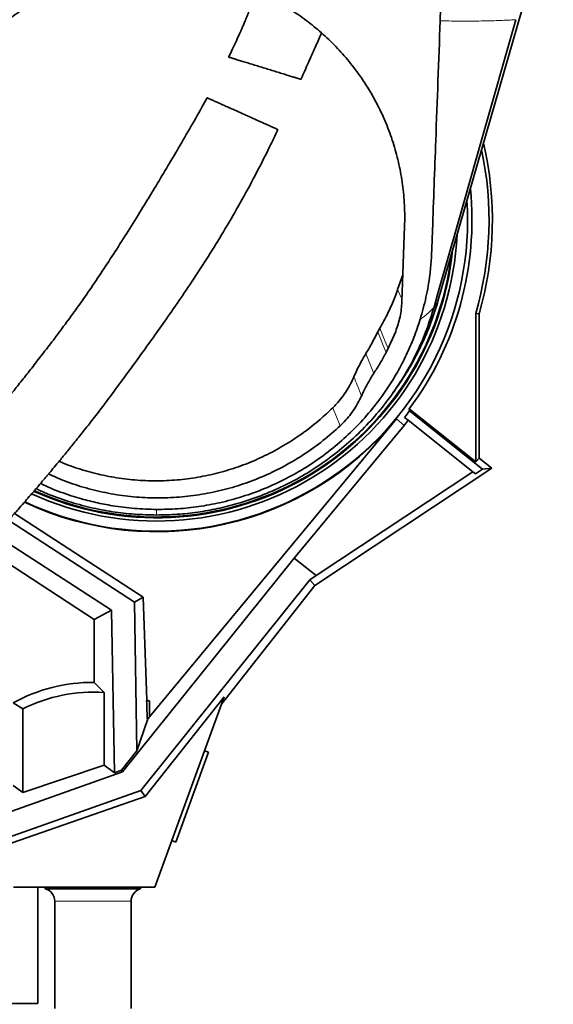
# Model space of a CAD drawing. Header units: millimetres. Extents: x 0 to 14900, y 0 to 10500.
# Tile 10 of 58: x 3672 to 4007, y 4835 to 5454. Entities that reach past the tile are written whole.
import ezdxf

# ---------------------------------------------------------------- set-up
doc = ezdxf.new("R2010")
doc.units = ezdxf.units.MM
doc.header["$LTSCALE"] = 25
doc.styles.add('SLDTEXTSTYLE0', font='TXT', dxfattribs={"width": 0.605})
doc.dimstyles.new('SLDDIMSTYLE0', dxfattribs={"dimtxt": 87.5, "dimasz": 87.5, "dimexe": 0, "dimexo": 0.0625, "dimgap": 21.875, "dimtad": 1, "dimdec": 0, "dimrnd": 1e-09, "dimzin": 12, "dimdsep": 46, "dimtxsty": 'SLDTEXTSTYLE0', "dimsah": 1, "dimcen": 0.09, "dimadec": 0, "dimazin": 3, "dimtfac": 1, "dimtofl": 0, "dimtmove": 0, "dimatfit": 3, "dimfxl": 1, "dimfrac": 2, "dimtolj": 1, "dimtzin": 12, "dimarcsym": 0})

# ---------------------------------------------------------------- blocks, each defined once
blk = doc.blocks.new('_D_2')
at = {"color": 7, "linetype": 'Continuous', "lineweight": 0}
for p, q in [((4505.6, 5277.83), (4505.6, 3425.01)), ((3438.18, 4377.82), (3438.18, 3425.01)), ((4505.6, 3462.51), (3438.18, 3462.51))]:
    blk.add_line(p, q, dxfattribs=at)
at = {"color": 7, "linetype": 'Continuous', "lineweight": 18}
for points in [[(3438.18, 3462.51), (3525.68, 3450.01), (3525.68, 3475.01)], [(4505.6, 3462.51), (4418.1, 3475.01), (4418.1, 3450.01)]]:
    blk.add_solid(points, dxfattribs=at)
at = {"color": 7, "linetype": 'Continuous', "lineweight": 18, "insert": (3838.21, 3575.3), "char_height": 87.5, "attachment_point": 1, "style": 'SLDTEXTSTYLE0'}
blk.add_mtext('1067', dxfattribs=at)
blk = doc.blocks.new('_D_3')
at = {"color": 7, "linetype": 'Continuous', "lineweight": 0}
for p, q in [((6638.31, 5389.4), (6638.31, 3170.36)), ((3438.18, 4377.82), (3438.18, 3170.36)), ((6638.31, 3207.86), (3438.18, 3207.86))]:
    blk.add_line(p, q, dxfattribs=at)
at = {"color": 7, "linetype": 'Continuous', "lineweight": 18}
for points in [[(3438.18, 3207.86), (3525.68, 3195.36), (3525.68, 3220.36)], [(6638.31, 3207.86), (6550.81, 3220.36), (6550.81, 3195.36)]]:
    blk.add_solid(points, dxfattribs=at)
at = {"color": 7, "linetype": 'Continuous', "lineweight": 18, "insert": (4904.57, 3320.65), "char_height": 87.5, "attachment_point": 1, "style": 'SLDTEXTSTYLE0'}
blk.add_mtext('3200', dxfattribs=at)
blk = doc.blocks.new('_D_5')
at = {"color": 7, "linetype": 'Continuous', "lineweight": 0}
for p, q in [((3808.18, 8212.83), (7124.13, 8212.83)), ((7086.63, 8212.83), (7086.63, 4547.83)), ((3839.08, 4547.83), (7124.13, 4547.83))]:
    blk.add_line(p, q, dxfattribs=at)
at = {"color": 7, "linetype": 'Continuous', "lineweight": 18}
for points in [[(7086.63, 8212.83), (7074.13, 8125.33), (7099.13, 8125.33)], [(7086.63, 4547.83), (7099.13, 4635.33), (7074.13, 4635.33)]]:
    blk.add_solid(points, dxfattribs=at)
at = {"color": 7, "linetype": 'Continuous', "lineweight": 18, "insert": (6973.83, 6246.65), "char_height": 87.5, "attachment_point": 1, "rotation": 90, "style": 'SLDTEXTSTYLE0'}
blk.add_mtext('3665', dxfattribs=at)

msp = doc.modelspace()

# ---------------------------------------------------------------- linework, layer by layer
at = {"color": 7, "linetype": 'Continuous', "lineweight": 35}
for p, q in [((3987.4504206, 5458.8600369), (3934.9774385, 5276.8582313)), ((3914.0044372, 5323.8867188), (3912.311392, 5276.7026462)), ((3909.6605585, 5284.1568359), (3912.9109966, 5293.4132371)), ((3958.6768637, 5176.013365), (3958.6768637, 5269.1649812)), ((3960.7721099, 5268.8655036), (3958.6768637, 5269.1649812)), ((3960.7721099, 5268.8655036), (3960.7721099, 5178.3646635)), ((3898.5140687, 5260.0249993), (3897.1898478, 5257.5569421)), ((3903.035135, 5245.8371491), (3908.4108502, 5257.86648)), ((3902.4157544, 5244.6530488), (3903.0479599, 5245.8552091)), ((3902.4157544, 5244.6530488), (3903.035135, 5245.8371491)), ((3905.6229683, 5217.7149994), (3907.4186952, 5220.2054236)), ((3886.8812981, 5217.3148606), (3886.8873059, 5217.3282915)), ((3916.9117504, 5209.2348362), (3917.0788913, 5207.9299893)), ((3916.9117504, 5209.2348362), (3958.6768637, 5176.013365)), ((3963.0010447, 5171.4018592), (3917.0788913, 5207.9299893)), ((3908.841903, 5202.9229297), (3753.699896, 5015.7920077)), ((3916.2628359, 5202.0853546), (3913.9660096, 5203.9123327)), ((3956.9358933, 5169.7325439), (3916.2628359, 5202.0853546)), ((3913.6833647, 5198.909087), (3844.5525504, 5115.5241078)), ((3960.7721099, 5178.3646635), (3958.6768637, 5176.013365)), ((3960.7721099, 5178.3646635), (3968.789273, 5171.987524)), ((3968.789273, 5171.987524), (3857.6244152, 5098.4091098)), ((3956.9358933, 5169.7325439), (3858.4895069, 5104.5723022)), ((3958.5450928, 5168.4525289), (3956.9358933, 5169.7325439)), ((3958.5450928, 5168.4525289), (3963.0010447, 5171.4018592)), ((3968.789273, 5171.987524), (3963.0010447, 5171.4018592)), ((3744.3006816, 5087.814578), (3665.2408286, 5139.4100522)), ((3668.9281766, 5143.5673031), (3749.8626798, 5090.959876)), ((3656.9025981, 5130.1335777), (3729.8064047, 5082.927816)), ((3718.9863013, 5077.0558969), (3653.7735023, 5119.4442163)), ((3844.5525504, 5115.5241078), (3736.8442704, 4981.3193092)), ((3844.5525504, 5115.5241078), (3858.4895069, 5104.5723022)), ((3854.3901838, 5101.9177359), (3748.208644, 4969.7025425)), ((3858.4895069, 5104.5723022), (3854.3901838, 5101.9177359)), ((3857.6244152, 5098.4091098), (3854.3901838, 5101.9177359)), ((3857.6244152, 5098.4091098), (3799.0483971, 5023.8669341)), ((3744.3006816, 5087.814578), (3749.8626798, 5090.959876)), ((3749.8626798, 5090.959876), (3752.1163786, 5026.4223886)), ((3729.8064047, 5082.927816), (3718.9863013, 5077.0558969)), ((3729.8064047, 5082.927816), (3731.8035576, 4980.7833355)), ((3745.7304996, 4994.430685), (3744.3006816, 5087.814578)), ((3718.9863013, 5077.0558969), (3718.9863013, 5037.520439)), ((3725.1702711, 5031.0899092), (3718.9863013, 5037.520439)), ((3725.1702711, 4985.5410633), (3725.1702711, 5031.0899092)), ((3750.9734964, 4965.88581), (3800.7344698, 5028.4993806)), ((3800.7344698, 5028.4993806), (3757.1787755, 4908.8310941)), ((3674.1702711, 5020.9034555), (3667.9863013, 5024.6371028)), ((3674.1702711, 5020.9034555), (3674.1702711, 4968.2785157)), ((3751.9293412, 5025.8297428), (3753.699896, 5025.8297428)), ((3753.699896, 5025.8297428), (3753.699896, 5015.7920077)), ((3752.3921749, 5013.9653408), (3745.7304996, 4994.430685)), ((3745.7304996, 4994.430685), (3736.1459642, 4982.3346035)), ((3790.8486386, 4993.6391673), (3770.32743, 4937.2576101)), ((3790.8486386, 4993.6391673), (3788.3741906, 4994.5397928)), ((3674.1702711, 4968.2785157), (3725.1702711, 4985.5410633)), ((3731.8035576, 4980.7833355), (3725.1702711, 4985.5410633)), ((3456.183087, 4882.098972), (3736.8442704, 4981.3193092)), ((3731.8035576, 4980.7833355), (3736.1459642, 4982.3346035)), ((3736.8442704, 4981.3193092), (3736.1459642, 4982.3346035)), ((3674.1702711, 4968.2785157), (3667.9863013, 4972.7139709)), ((3748.208644, 4969.7025425), (3462.7244176, 4868.6799589)), ((3625.3041873, 4922.0471315), (3750.9734964, 4965.88581)), ((3750.9734964, 4965.88581), (3748.208644, 4969.7025425)), ((3767.852982, 4938.1582355), (3770.32743, 4937.2576101)), ((3757.1787755, 4908.8310941), (3668.3358619, 4908.8310941)), ((3683.6787755, 4908.8310941), (3683.6787755, 4835.8310941)), ((3688.2287755, 4908.8310941), (3688.2287755, 4907.8310941)), ((3748.1287755, 4907.8310941), (3688.2287755, 4907.8310941)), ((3748.1287755, 4907.8310941), (3748.1287755, 4908.8310941)), ((3694.1787755, 4900.0982098), (3694.1787755, 4832.8310941)), ((3742.1787755, 4832.8310941), (3742.1787755, 4900.0982098)), ((3683.6787755, 4835.8310941), (3502.6031537, 4835.8310941))]:
    msp.add_line(p, q, dxfattribs=at)
at = {"color": 8, "linetype": 'Continuous', "lineweight": 18}
for p, q in [((3912.3680703, 5278.2822337), (3909.6605585, 5284.1568359)), ((3932.5243238, 5273.2020032), (3934.9774385, 5276.8582313)), ((3894.5909892, 5231.4067872), (3889.7651884, 5244.1196613)), ((3908.841903, 5202.9229297), (3913.6833647, 5198.909087)), ((3742.1787755, 4900.0982098), (3694.1787755, 4900.0982098))]:
    msp.add_line(p, q, dxfattribs=at)
at = {"color": 7, "linetype": 'Continuous', "lineweight": 35, "flags": 128}
msp.add_lwpolyline([(3983.9315354, 5453.6153385), (3962.8165094, 5379.5122676), (3947.6704166, 5326.3571353), (3934.7849893, 5281.1357964), (3932.5243238, 5273.2020032)], dxfattribs=at)
at = {"color": 8, "linetype": 'Continuous', "lineweight": 18, "flags": 128}
for points in [[(3897.1898478, 5257.5569421), (3898.8369058, 5253.4904669), (3900.6263906, 5249.0718573), (3901.2569012, 5247.5148762), (3902.4157544, 5244.6530488)], [(3903.6801565, 5247.0961715), (3901.8763768, 5251.6096564), (3898.5140687, 5260.0249993)], [(3868.8960953, 5209.8972509), (3871.243639, 5204.28643), (3873.1665207, 5199.6907348), (3873.5897096, 5198.679387)]]:
    msp.add_lwpolyline(points, dxfattribs=at)
at = {"color": 7, "linetype": 'Continuous', "lineweight": 18}
for centre, radius, start, end in [((3758.1787755, 5327.8310941), 747.42, 263.5748605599, 53.5745805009), ((5033.3043508, 5439.3967608), 1605.01, 212.1586371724, 5.252998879)]:
    msp.add_arc(centre, radius, start, end, dxfattribs=at)
at = {"color": 7, "linetype": 'Continuous', "lineweight": 35}
for centre, radius, start, end in [((3758.1787755, 5327.8310941), 211, 343.7721542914, 13.2208585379), ((3758.1787755, 5327.8310941), 208.9047538, 343.6904261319, 12.1800850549), ((3758.1787755, 5327.8310941), 198.1444668, 323.2350040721, 5.6971903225), ((3758.1787755, 5327.8310941), 195.4192622, 244.9178200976, 3.6010724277), ((3758.1787755, 5327.8310941), 189.0207259, 245.4708070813, 357.1524388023), ((3758.1787755, 5327.8310941), 187, 245.6525801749, 354.1940317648), ((3758.1787755, 5327.8310941), 186.5, 245.6979412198, 353.3091110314), ((3758.1787755, 5327.8310941), 199.0616029, 321.5, 322.9629266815), ((3758.1787755, 5327.8310941), 195.707505, 244.8939751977, 320.33936804), ((3758.1787755, 5327.8310941), 201.9964385, 320.33936804, 321.5), ((3718.1787755, 4933.3310941), 104.1924742, 89.5559344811, 118.798347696), ((3718.1787755, 4933.3310941), 98.0085044, 85.9092966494, 116.6813003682), ((3758.2765067, 5024.1524327), 6.5650497, 159.7715787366, 165.197328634), ((3718.1787755, 4933.3310941), 99.0845598, 68.9923255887, 69.9700365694), ((3686.1787755, 4900.0982098), 8, 0, 75.1523338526), ((3750.1787755, 4900.0982098), 8, 104.8476661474, 180)]:
    msp.add_arc(centre, radius, start, end, dxfattribs=at)
for centre, major_axis, ratio, start_param, end_param in [((3718.1787755, 6018.5408284), (-37.9479853, 1089.6727986), 0.0018240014, 2.7164778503, 2.7437036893), ((3718.1787755, 4974.0552719), (37.9690412, 45.9238511), 0.0333942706, 5.7925994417, 5.8796210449)]:
    msp.add_ellipse(centre, major_axis=major_axis, ratio=ratio, start_param=start_param, end_param=end_param, dxfattribs=at)
for points, knots in [([(3642.5678334, 5433.0831158), (3645.5362961, 5436.2376605), (3651.4836143, 5442.5577942), (3661.4250243, 5451.0838311), (3672.0230239, 5458.8337888), (3683.2900023, 5465.6690517), (3695.1633837, 5471.5237902), (3707.5626487, 5476.3701262), (3720.3718915, 5480.1622646), (3733.3202369, 5482.8116858), (3746.3172199, 5484.3050927), (3759.2673943, 5484.7092188), (3772.2290738, 5484.0504658), (3783.8244523, 5482.4673246), (3794.0239892, 5480.3533754), (3799.8812446, 5478.6767542), (3802.809877, 5477.8384422)], [0, 0, 0, 0, 0.0755216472, 0.1513076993, 0.2270832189, 0.302590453, 0.3782355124, 0.4541716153, 0.5300964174, 0.6057260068, 0.6784867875, 0.7515243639, 0.8245570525, 0.8973111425, 0.9486554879, 1, 1, 1, 1]), ([(3937.2742208, 5477.8989104), (3937.2678869, 5477.7177768), (3937.1189316, 5473.4580592), (3936.8089867, 5465.120707), (3936.5083854, 5456.9643382), (3936.3580847, 5452.8861524)], [0, 0, 0, 0, 0.0217230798, 0.510861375, 1, 1, 1, 1]), ([(3804.612802, 5477.2887247), (3808.5745877, 5475.9783504), (3816.4981845, 5473.3575933), (3827.0216318, 5468.6335488), (3836.3173004, 5463.702005), (3843.5579231, 5459.2572918), (3851.3493922, 5453.9059937), (3859.5586903, 5447.4952786), (3868.7413893, 5439.0625122), (3877.240278, 5429.8809025), (3884.3462559, 5420.8362764), (3890.1822846, 5412.2122589), (3895.5011488, 5403.2287962), (3900.669375, 5392.884729), (3904.6018816, 5383.0857949), (3907.2711512, 5375.0303343), (3909.6192794, 5366.826091), (3911.9292666, 5356.3372911), (3913.6383019, 5343.4879025), (3914.2063252, 5332.6216103), (3914.0550197, 5326.0752216), (3914.0044372, 5323.8867188)], [0, 0, 0, 0, 0.06050248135, 0.12100535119, 0.16726228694, 0.21351951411, 0.24470103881, 0.3051764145, 0.36565283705, 0.4273802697, 0.48910902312, 0.53534940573, 0.58159003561, 0.64414082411, 0.70752006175, 0.73934620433, 0.77137004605, 0.83566614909, 0.90082008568, 0.96684347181, 1, 1, 1, 1]), ([(3820.9984255, 5471.1290234), (3820.7344163, 5470.401387), (3819.740905, 5467.6631675), (3818.2467293, 5463.7773129), (3816.5835603, 5459.5581878), (3815.29174, 5456.3694339), (3814.1002419, 5453.4934214), (3813.0019648, 5450.8966547), (3811.8918566, 5448.3196962), (3810.5349224, 5445.2301479), (3808.759992, 5441.2861366), (3806.475314, 5436.3870755), (3804.6624684, 5432.5817741), (3803.5863976, 5430.4358775), (3803.4506178, 5430.1651061)], [0, 0, 0, 0, 0.0515313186, 0.1939211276, 0.2778935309, 0.3546893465, 0.42429705, 0.4867075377, 0.5441603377, 0.613306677, 0.7141941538, 0.8361510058, 0.9793253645, 1, 1, 1, 1]), ([(3936.3580847, 5452.8861524), (3935.450567, 5427.834834), (3933.8634926, 5384.0248804), (3932.0622884, 5337.0900268), (3931.2456037, 5312.069561), (3930.8246073, 5302.6880976), (3929.7985982, 5291.7177885), (3927.701439, 5279.2290256), (3925.1281587, 5270.0640524), (3923.8415174, 5265.4815618)], [0, 0, 0, 0, 0.399438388, 0.6985411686, 0.7484337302, 0.7983223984, 0.8481701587, 0.9240850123, 1, 1, 1, 1]), ([(3848.8862913, 5416.138567), (3848.9323717, 5416.2409651), (3850.5230407, 5419.7756905), (3853.4837148, 5426.4343947), (3857.6488814, 5435.8088406), (3860.3736909, 5441.9580496), (3861.7076213, 5444.9973532), (3861.8015633, 5445.211396)], [0, 0, 0, 0, 0.0106312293, 0.3669840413, 0.6892003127, 0.9781119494, 1, 1, 1, 1]), ([(3803.5243232, 5430.1290465), (3803.5026954, 5430.135712), (3803.4119381, 5430.1636829), (3803.9556465, 5429.9961152), (3805.158766, 5429.625321), (3807.0054103, 5429.0561963), (3809.4087773, 5428.3154929), (3812.2219171, 5427.4485), (3815.4238999, 5426.4616681), (3818.8375567, 5425.4095994), (3822.4562309, 5424.2943457), (3826.1282216, 5423.1626601), (3829.8321535, 5422.0211304), (3833.4418633, 5420.9086394), (3836.9047677, 5419.841393), (3840.0994856, 5418.8568), (3842.9535652, 5417.9771897), (3845.3383135, 5417.2422245), (3847.2061616, 5416.6665649), (3848.3852459, 5416.3031782), (3848.92803, 5416.1358954), (3848.8387698, 5416.1634048), (3848.8191822, 5416.1694416)], [0, 0, 0, 0, 0.0178716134, 0.0749954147, 0.1292683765, 0.1852281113, 0.2375980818, 0.2915862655, 0.3423231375, 0.3945664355, 0.444761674, 0.4963747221, 0.5473096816, 0.5996350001, 0.6521998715, 0.7061921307, 0.7605413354, 0.8164017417, 0.8718827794, 0.9289714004, 0.9844131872, 1, 1, 1, 1]), ([(3789.939831, 5404.5777663), (3788.860089, 5402.6083551), (3785.196615, 5395.926308), (3778.8613012, 5384.9033761), (3771.1140102, 5371.5860422), (3763.5105067, 5358.7689725), (3756.0711261, 5346.4067369), (3748.3829261, 5333.8200146), (3740.4556654, 5321.0638167), (3732.273888, 5308.1867003), (3724.2647485, 5295.9169289), (3716.3610109, 5284.1918594), (3708.5413093, 5273.0400423), (3700.8754294, 5262.5060662), (3693.5023221, 5252.6751743), (3686.4890799, 5243.5386304), (3679.8955278, 5235.0717657), (3673.7691665, 5227.296903), (3668.2105002, 5220.3266606), (3663.315354, 5214.2581494), (3659.1477572, 5209.1471959), (3655.7009599, 5204.9619241), (3653.1729074, 5201.9188765), (3651.4348413, 5199.839499), (3650.3105127, 5198.4992433), (3649.2230011, 5197.206575), (3647.8980118, 5195.6365945), (3646.0941542, 5193.5086659), (3643.7139745, 5190.7172205), (3640.6765132, 5187.181401), (3636.9077568, 5182.8348215), (3632.3937577, 5177.6858287), (3627.1315099, 5171.7587589), (3621.1194718, 5165.0819538), (3615.0116337, 5158.4027856), (3608.9174439, 5151.8383015), (3602.9352307, 5145.4860564), (3596.5295744, 5138.7893059), (3590.208585, 5132.2921525), (3584.0147743, 5126.0280715), (3577.991402, 5120.0330604), (3572.2230156, 5114.3749352), (3568.5552372, 5110.8564383), (3566.910205, 5109.2783603)], [0, 0, 0, 0, 0.0176400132, 0.0598510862, 0.1012400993, 0.1416975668, 0.1810753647, 0.2192277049, 0.2624538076, 0.3036668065, 0.3428004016, 0.379861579, 0.4156128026, 0.4493392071, 0.4810435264, 0.5107035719, 0.5383012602, 0.5638745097, 0.5870473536, 0.6069911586, 0.623889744, 0.6377848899, 0.6487030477, 0.6543353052, 0.6586529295, 0.6621798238, 0.6673598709, 0.6745017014, 0.6837177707, 0.6957153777, 0.7106171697, 0.7284302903, 0.7491741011, 0.7728877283, 0.799644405, 0.8217887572, 0.8458054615, 0.8718114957, 0.899962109, 0.9241600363, 0.9499791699, 0.9775651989, 1, 1, 1, 1]), ([(3834.4333047, 5384.6425624), (3834.3772233, 5384.667679), (3834.2561508, 5384.7219026), (3833.2670192, 5385.164895), (3831.6588905, 5385.8851114), (3829.4130302, 5386.8909422), (3826.6670845, 5388.1207412), (3823.4506798, 5389.56124), (3819.9654963, 5391.122114), (3816.238328, 5392.7913633), (3812.5021417, 5394.4646514), (3808.7588544, 5396.1411198), (3805.2088713, 5397.7310149), (3801.8430319, 5399.2384395), (3798.801452, 5400.6006413), (3796.0917548, 5401.814206), (3793.8086688, 5402.8367088), (3791.9814862, 5403.6550306), (3790.703597, 5404.227346), (3789.9853826, 5404.5490054), (3790.0068224, 5404.5394034), (3790.0164859, 5404.5350755)], [0, 0, 0, 0, 0.0478795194, 0.103365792, 0.1604508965, 0.2160536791, 0.2733313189, 0.3278040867, 0.3839711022, 0.4365054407, 0.4906749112, 0.5413717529, 0.5935937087, 0.6434117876, 0.6946529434, 0.74492529, 0.7965711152, 0.8484471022, 0.9017148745, 0.9557000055, 1, 1, 1, 1]), ([(3601.5205145, 5073.2020627), (3603.1712123, 5074.7860429), (3606.9165211, 5078.3799744), (3612.8338286, 5084.1808379), (3619.0761803, 5090.3869985), (3625.5106168, 5096.8849304), (3632.0927585, 5103.6386375), (3638.7750057, 5110.6124219), (3645.0235521, 5117.2381035), (3651.0758998, 5123.7520562), (3656.8887472, 5130.1012787), (3662.4158122, 5136.2270832), (3667.3685639, 5141.7878426), (3671.7507441, 5146.763451), (3675.5660541, 5151.137387), (3678.8177453, 5154.8956868), (3681.6172154, 5158.1531896), (3683.9681477, 5160.9045496), (3685.8885498, 5163.1628845), (3687.3043983, 5164.8339075), (3688.4541941, 5166.1943838), (3689.6225624, 5167.5799051), (3691.4211898, 5169.7187665), (3694.0539791, 5172.8639494), (3697.6606896, 5177.2042314), (3702.034885, 5182.5209738), (3707.1682855, 5188.8422898), (3712.9695305, 5196.1047696), (3719.3021965, 5204.1897536), (3726.0195113, 5212.9640704), (3733.0603903, 5222.3778622), (3740.4039477, 5232.3691295), (3748.0780351, 5242.9517825), (3756.1182727, 5254.1546394), (3764.5830282, 5266.0850505), (3773.4537401, 5278.8662996), (3782.6491099, 5292.539473), (3792.0718022, 5307.139557), (3801.5594844, 5322.5941412), (3811.0133266, 5338.8981465), (3820.313437, 5356.0335637), (3828.153129, 5371.3658197), (3832.698019, 5380.9998305), (3834.419401, 5384.6487225)], [0, 0, 0, 0, 0.0213710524, 0.0484893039, 0.0739286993, 0.0978217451, 0.1256799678, 0.1514658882, 0.1753110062, 0.1973158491, 0.2203059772, 0.2410711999, 0.2596699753, 0.2761407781, 0.2905051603, 0.3027732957, 0.3129481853, 0.3222591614, 0.329500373, 0.3348184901, 0.3384067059, 0.3426281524, 0.3481771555, 0.3589993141, 0.3728359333, 0.3897078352, 0.4096392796, 0.4327298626, 0.4581391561, 0.4854443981, 0.5147054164, 0.5460010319, 0.5787642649, 0.6135482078, 0.6503464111, 0.6891426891, 0.7307642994, 0.7744073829, 0.8200375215, 0.8676249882, 0.9171527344, 0.9686215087, 1, 1, 1, 1]), ([(3898.5140687, 5260.0249993), (3899.8670735, 5262.4464975), (3902.7046166, 5267.5249021), (3906.4569659, 5275.5783477), (3908.5911811, 5281.2932878), (3909.6605585, 5284.1568359)], [0, 0, 0, 0, 0.3125869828, 0.655562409, 1, 1, 1, 1]), ([(3934.9767811, 5276.8584193), (3933.9717055, 5273.5737461), (3931.9616968, 5267.0048652), (3927.7621865, 5256.0914856), (3922.2827843, 5244.2209722), (3915.3774539, 5231.7513267), (3910.0168425, 5224.003273), (3907.3985556, 5220.2188861)], [0, 0, 0, 0, 0.1628326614, 0.3256422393, 0.5539072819, 0.782114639, 1, 1, 1, 1]), ([(3908.4108502, 5257.86648), (3908.9532199, 5259.3561758), (3910.0414193, 5262.3450702), (3911.1943811, 5267.0133819), (3912.0159574, 5271.8056773), (3912.2126955, 5275.0667054), (3912.311392, 5276.7026462)], [0, 0, 0, 0, 0.2459462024, 0.49346132, 0.7458877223, 1, 1, 1, 1]), ([(3932.5243238, 5273.2020032), (3931.0656264, 5268.5132725), (3928.1482397, 5259.1358369), (3922.2581023, 5245.4398777), (3915.2496997, 5232.1247829), (3907.0553832, 5219.3596072), (3897.83246, 5207.3543016), (3887.563072, 5196.0797377), (3876.2371911, 5185.5993106), (3864.061829, 5176.1346778), (3851.2616011, 5167.8251396), (3837.8335723, 5160.6086922), (3823.6859501, 5154.4846387), (3809.8223708, 5149.8354064), (3796.5682236, 5146.5070917), (3783.9707862, 5144.2718299), (3771.1523621, 5142.8533919), (3762.5033124, 5142.6758942), (3758.1787755, 5142.5871451)], [0, 0, 0, 0, 0.063689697, 0.1273790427, 0.1928480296, 0.2583149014, 0.3230793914, 0.3878426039, 0.4545126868, 0.5211814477, 0.585463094, 0.649743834, 0.7159299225, 0.7821148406, 0.836025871, 0.8899365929, 0.9449681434, 1, 1, 1, 1]), ([(3923.8415174, 5265.4815618), (3922.5768068, 5261.6755436), (3920.0427617, 5254.0495923), (3915.1856163, 5242.9786829), (3909.5942334, 5232.2351369), (3903.2287237, 5221.9200058), (3895.6393644, 5211.3974017), (3886.6316536, 5200.8494463), (3876.0902854, 5190.4794583), (3864.6582267, 5181.0168255), (3852.478153, 5172.5917144), (3839.6139702, 5165.2761449), (3826.1733593, 5159.0741252), (3812.2102059, 5154.0029959), (3798.3583926, 5150.2616739), (3784.7567657, 5147.7785177), (3771.5177631, 5146.2971292), (3762.622814, 5146.1547574), (3758.1787755, 5146.0836265)], [0, 0, 0, 0, 0.0560846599, 0.1123743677, 0.1687326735, 0.2250203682, 0.2811033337, 0.348970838, 0.4170876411, 0.4852006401, 0.5530629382, 0.6199715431, 0.6871299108, 0.7542818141, 0.8211815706, 0.8807585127, 0.9404253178, 1, 1, 1, 1]), ([(3889.7651884, 5244.1196613), (3890.5185757, 5245.3651754), (3892.02535, 5247.8562029), (3894.5342426, 5252.319805), (3896.1912322, 5255.5875655), (3897.1898478, 5257.5569421)], [0, 0, 0, 0, 0.2843502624, 0.56870038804, 1, 1, 1, 1]), ([(3882.1582796, 5229.3716157), (3882.7750397, 5230.7865634), (3884.9875595, 5235.8624432), (3887.7632482, 5240.6596904), (3889.7651884, 5244.1196613)], [0, 0, 0, 0, 0.2787591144, 1, 1, 1, 1]), ([(3894.5909892, 5231.4067872), (3895.9741388, 5233.5686131), (3898.7421858, 5237.8949966), (3901.1907162, 5242.3994167), (3902.4157544, 5244.6530488)], [0, 0, 0, 0, 0.499684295, 1, 1, 1, 1]), ([(3886.8873059, 5217.3282915), (3888.0296653, 5219.7524942), (3890.3110194, 5224.5937594), (3893.165736, 5229.1380119), (3894.5909892, 5231.4067872)], [0, 0, 0, 0, 0.50073742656, 1, 1, 1, 1]), ([(3882.1582796, 5229.3716157), (3881.4740129, 5227.8576928), (3880.1007354, 5224.819351), (3877.550481, 5220.4605048), (3874.6289933, 5216.2738129), (3871.708278, 5212.7474708), (3869.6976642, 5210.7096617), (3868.8960953, 5209.8972509)], [0, 0, 0, 0, 0.2101071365, 0.4216709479, 0.6378453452, 0.8556202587, 1, 1, 1, 1]), ([(3873.5896917, 5198.6794296), (3874.7784704, 5199.8536224), (3877.1642872, 5202.2101662), (3880.3604403, 5206.1307589), (3883.2484454, 5210.33411), (3885.3902565, 5214.1076268), (3886.4967356, 5216.4876658), (3886.8812981, 5217.3148606)], [0, 0, 0, 0, 0.21625238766, 0.43400728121, 0.65649352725, 0.88061254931, 1, 1, 1, 1]), ([(3696.9897129, 5176.4032296), (3697.8507826, 5176.0085054), (3702.7226616, 5173.7751804), (3712.0310887, 5170.7060333), (3724.850996, 5167.3232461), (3737.9598947, 5165.1210921), (3751.1983524, 5163.9992748), (3764.4376622, 5164.0058857), (3777.5913807, 5165.1547665), (3790.5846736, 5167.3946151), (3803.3492717, 5170.6976116), (3815.8128301, 5175.0520148), (3827.8880689, 5180.4657565), (3839.5193759, 5186.8759808), (3850.5786219, 5194.2229243), (3860.4139176, 5201.9031917), (3866.2609446, 5207.4137436), (3868.8960953, 5209.8972509)], [0, 0, 0, 0, 0.0153023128, 0.086579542, 0.1578891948, 0.2294575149, 0.3010256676, 0.3723350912, 0.443098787, 0.5141120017, 0.58512877, 0.6558973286, 0.7271758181, 0.7986989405, 0.870227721, 0.9415139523, 1, 1, 1, 1]), ([(3873.589439, 5198.6797791), (3870.0331765, 5195.4966104), (3862.9339819, 5189.1422046), (3851.2669974, 5180.7881703), (3838.985865, 5173.3969686), (3826.0994213, 5167.1038746), (3812.725207, 5161.9316781), (3798.9547102, 5157.9266364), (3784.8914401, 5155.1151319), (3770.638254, 5153.5195612), (3756.2999616, 5153.1508777), (3741.9836065, 5154.0142464), (3727.7891947, 5156.0930014), (3713.8422286, 5159.4149868), (3701.256387, 5163.439368), (3693.5794248, 5166.8593402), (3690.2595534, 5168.3382935)], [0, 0, 0, 0, 0.0741065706, 0.1479353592, 0.2214790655, 0.2947379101, 0.3677215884, 0.4404470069, 0.5129398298, 0.585231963, 0.6573622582, 0.7293739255, 0.8013144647, 0.8732330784, 0.9451801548, 1, 1, 1, 1]), ([(3758.1787755, 5146.0836265), (3753.5407441, 5146.216688), (3744.2647602, 5146.4828086), (3731.5129916, 5148.1310592), (3719.9842308, 5150.3812752), (3710.7880933, 5152.7545608), (3700.6384074, 5155.9672495), (3692.4092169, 5158.9431278), (3686.7210595, 5161.7133897), (3685.259799, 5162.4250568)], [0, 0, 0, 0, 0.1849437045, 0.369884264, 0.5111500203, 0.6524132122, 0.7475979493, 0.9351591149, 1, 1, 1, 1]), ([(3758.1787755, 5142.5871451), (3753.550165, 5142.6886834), (3744.2929528, 5142.8917597), (3730.3767852, 5144.5435813), (3716.5096775, 5147.1928632), (3702.5998687, 5151.0709908), (3691.2020513, 5155.0404151), (3684.5998209, 5158.1563598), (3682.4746814, 5159.1593265)], [0, 0, 0, 0, 0.1775140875, 0.3550278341, 0.5369837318, 0.7189387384, 0.9095314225, 1, 1, 1, 1])]:
    msp.add_open_spline(points, degree=3, knots=knots, dxfattribs=at)
at = {"color": 8, "linetype": 'Continuous', "lineweight": 18}
for points, knots in [([(3936.3580847, 5452.8861524), (3941.1196912, 5452.8093992), (3950.6125885, 5452.6563814), (3963.0920518, 5452.7857567), (3974.2162809, 5453.0954397), (3980.6845681, 5453.4415814), (3983.9315354, 5453.6153385)], [0, 0, 0, 0, 0.2791553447, 0.556533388, 0.7773874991, 1, 1, 1, 1]), ([(3923.8415174, 5265.4815618), (3924.5265237, 5265.9561267), (3925.8682483, 5266.8856589), (3927.6786608, 5268.3216104), (3929.3837901, 5269.8214144), (3931.024692, 5271.4378782), (3932.0160741, 5272.6041124), (3932.5243238, 5273.2020032)], [0, 0, 0, 0, 0.19803667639, 0.3878952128, 0.57538912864, 0.78231563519, 1, 1, 1, 1]), ([(3886.8873059, 5217.3282915), (3886.0350031, 5219.4914757), (3885.1542161, 5221.7269545), (3883.5782818, 5225.7421764), (3882.8540959, 5227.5931516), (3882.1582796, 5229.3716157)], [0, 0, 0, 0, 0.5396310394, 0.5576657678, 1, 1, 1, 1]), ([(3758.1787755, 5142.5871451), (3758.1787755, 5142.9026972), (3758.1787755, 5143.8812716), (3758.1787755, 5145.1941203), (3758.1787755, 5146.0836265)], [0, 0, 0, 0, 0.322461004, 1, 1, 1, 1])]:
    msp.add_open_spline(points, degree=3, knots=knots, dxfattribs=at)

# ---------------------------------------------------------------- dimensions: what is measured, and where the dimension line sits
at = {"color": 7, "linetype": 'Continuous', "lineweight": 18}
dim = msp.add_linear_dim(base=(7086.6282924, 4547.8310941), p1=(3758.1787755, 8212.8310941), p2=(3789.078949, 4547.8310941), angle=90, dimstyle='SLDDIMSTYLE0', dxfattribs=at)
dim.commit()
dim.dimension.update_dxf_attribs({"geometry": '_D_5', "text_midpoint": (7086.6282924, 6380.3310941), "dimtype": 160})
for base, p1, picture, middle in [((3438.1787755, 3207.8565486), (6638.3143508, 5439.3967608), '_D_3', (5038.2465631, 3207.8565486)), ((3438.1787755, 3462.505118), (4505.5987755, 5327.8310941), '_D_2', (3971.8887755, 3462.505118))]:
    dim = msp.add_linear_dim(base=base, p1=p1, p2=(3438.1787755, 4427.8190025), dimstyle='SLDDIMSTYLE0', dxfattribs=at)
    dim.commit()
    dim.dimension.update_dxf_attribs({"geometry": picture, "text_midpoint": middle, "dimtype": 160})

doc.saveas('drawing.dxf')
